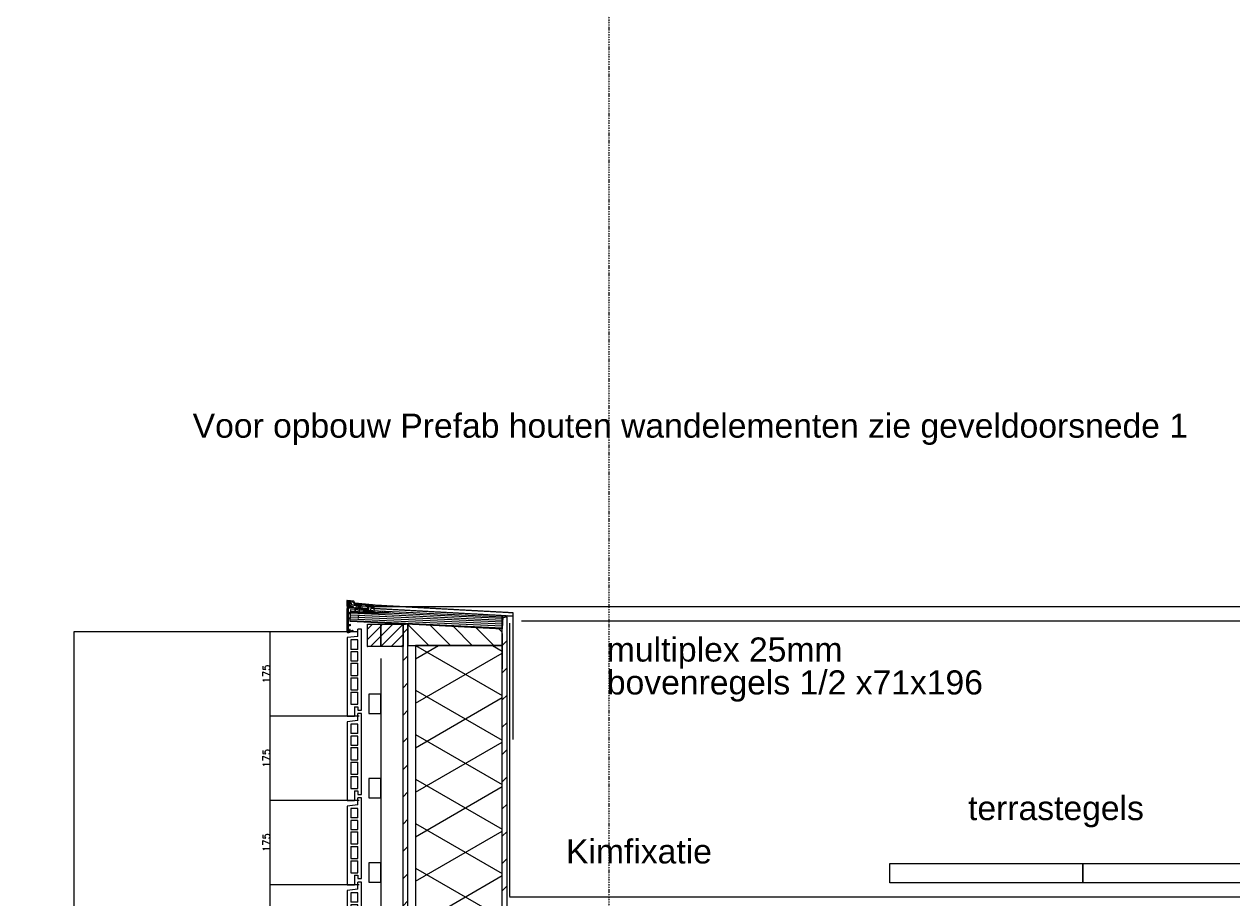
# Model space of a CAD drawing. Extents: x 0 to 297174, y -27731 to 163980.
# Tile 15 of 152: x 108912 to 111418, y 103064 to 104877. Entities that reach past the tile are written whole.
import ezdxf

# ---------------------------------------------------------------- set-up
doc = ezdxf.new("R2010")
doc.units = 0
doc.header["$LTSCALE"] = 5
doc.header["$MEASUREMENT"] = 0
doc.header["$PDMODE"] = 3
doc.header["$PDSIZE"] = 0.1
for name, pattern in [('CENTER', [2, 1.25, -0.25, 0.25, -0.25]), ('DASHDOT', [1, 0.5, -0.25, 0, -0.25]), ('DD1', [2.66667, 1.66667, -0.5, 0, -0.5]), ('HIDDEN', [0.375, 0.25, -0.125])]:
    doc.linetypes.add(name, pattern=pattern)
doc.layers.get('0').update_dxf_attribs({"linetype": 'CONTINUOUS'})
doc.layers.get('DEFPOINTS').update_dxf_attribs({"linetype": 'CONTINUOUS'})
for name, color, linetype in [('A--A21--_F-23-', 9, 'CONTINUOUS'), ('A--A25--_F--3-', 9, 'CONTINUOUS'), ('A--A42--_F--3-', 9, 'CONTINUOUS'), ('A--A42--_F-23-', 9, 'CONTINUOUS'), ('A--L21--', 3, 'CONTINUOUS'), ('A--L21D1_BUITENWAND', 1, 'CONTINUOUS'), ('A--L21D3_BUITENWAND', 3, 'CONTINUOUS'), ('A--L21D4_BUITENWAND', 4, 'CONTINUOUS'), ('A--L25--', 7, 'CONTINUOUS'), ('A--L25--_F-23-', 7, 'CONTINUOUS'), ('A--L27DC4_DAKEN', 4, 'HIDDEN'), ('A--L31--', 2, 'CONTINUOUS'), ('A--L42--', 7, 'CONTINUOUS'), ('A--L42--_F--3-', 7, 'CONTINUOUS'), ('A--L42--_F-23-', 7, 'CONTINUOUS'), ('A--L47', 7, 'CONTINUOUS'), ('A--M$1A-_F123-', 1, 'CONTINUOUS'), ('A--T$1A-_F123_20', 1, 'CONTINUOUS'), ('STRAMIEN', 8, 'DD1'), ('X--LR---_CP', 7, 'CONTINUOUS')]:
    doc.layers.add(name, color=color, linetype=linetype)
doc.styles.add('EB2', font='ARIAL.TTF')
doc.styles.add('HIEMSTRA', font='romans.shx')
doc.dimstyles.new('ALFA25', dxfattribs={"dimtxt": 50, "dimasz": 2, "dimexe": 0.3, "dimexo": 0.3, "dimgap": 2, "dimtad": 1, "dimdec": 0, "dimzin": 0, "dimdsep": 46, "dimtxsty": 'HIEMSTRA', "dimblk1": 'OBLIQUE', "dimblk2": 'OBLIQUE', "dimsah": 1, "dimcen": 0.09, "dimdle": 0.3, "dimclrd": 1, "dimclre": 1, "dimclrt": 2, "dimadec": 0, "dimazin": 0, "dimtfac": 0.75, "dimtdec": 4, "dimtix": 1, "dimtmove": 2, "dimatfit": 3, "dimldrblk": 'OBLIQUE', "dimfxl": 0, "dimtvp": 625, "dimtolj": 1, "dimtzin": 0, "dimarcsym": 0})
pattern_1 = [(45, (0, 0), (-10.6066, 10.6066), [])]

# ---------------------------------------------------------------- blocks, each defined once
blk = doc.blocks.new('E100606D_8713350')
at = {"color": 0}
blk.add_lwpolyline([(17.9, 1.6), (20.2, 1.6), (20, 1.8, -0.57735), (20.2, 2.1), (21.5, 2.1), (22.8, 2.1, -0.57735), (23, 1.8), (22.9, 1.6), (25.2, 1.6), (25, 1.8, -0.57735), (25.2, 2.1), (26.5, 2.1), (27.8, 2.1, -0.57735), (28, 1.8), (27.9, 1.6), (30.2, 1.6), (30, 1.8, -0.57735), (30.2, 2.1), (31.5, 2.1), (32.8, 2.1, -0.57735), (33, 1.8), (32.9, 1.6), (35.2, 1.6), (35, 1.8, -0.57735), (35.2, 2.1), (36.5, 2.1), (37.8, 2.1, -0.57735), (38, 1.8), (37.9, 1.6), (40.2, 1.6), (40, 1.8, -0.57735), (40.2, 2.1), (41.5, 2.1), (42.8, 2.1, -0.57735), (43, 1.8), (42.9, 1.6), (45.2, 1.6), (45, 1.8, -0.57735), (45.2, 2.1), (46.5, 2.1), (47.8, 2.1, -0.57735), (48, 1.8), (47.9, 1.6), (50.2, 1.6), (50, 1.8, -0.57735), (50.2, 2.1), (51.5, 2.1), (52.8, 2.1, -0.57735), (53, 1.8), (52.9, 1.6), (55.2, 1.6), (55, 1.8, -0.57735), (55.2, 2.1), (56.5, 2.1), (57.8, 2.1, -0.57735), (58, 1.8), (57.9, 1.6), (60.2, 1.6), (60, 1.8, -0.57735), (60.2, 2.1), (61.5, 2.1), (62.8, 2.1, -0.57735), (63, 1.8), (62.9, 1.6), (65.2, 1.6), (65, 1.8, -0.57735), (65.2, 2.1), (66.5, 2.1), (67.8, 2.1, -0.57735), (68, 1.8), (67.9, 1.6), (70.2, 1.6), (70, 1.8, -0.57735), (70.2, 2.1), (71.5, 2.1), (72.8, 2.1, -0.57735), (73, 1.8), (72.9, 1.6), (78.3, 0.6, -0.912623), (78.3, 0.1), (-5.3, 0.1, 0.414214), (-5.8, -0.4), (-5.8, -1.4, -0.414214), (-6.3, -1.9, -0.414214), (-6.8, -1.4), (-6.8, -0.4, 0.414214), (-7.3, 0.1), (-9.5, 0.1, 0.414214), (-10, -0.4), (-10, -24.7, 0.414214), (-9.5, -25.2), (-7.3, -25.2, 0.414214), (-6.8, -24.7), (-6.8, -23.7, -0.414214), (-6.3, -23.2, -0.414214), (-5.8, -23.7), (-5.8, -25.7, -0.414214), (-6.3, -26.2), (-9.5, -26.2, 0.414214), (-10, -26.7), (-10, -38.7, 0.534511), (-9.3, -39.1), (-1, -35.7, -0.534511), (0, -36.4, -0.303347), (-0.4, -37.1), (-9.4, -40.8, -0.534511), (-11.5, -39.4), (-11.5, 12.6, -0.414214), (-10, 14.1), (0, 14.1, -0.414214), (0.5, 13.6), (0.5, 13.1, -0.414214), (0, 12.6), (-9.5, 12.6, 0.414214), (-10, 12.1), (-10, 2.6, 0.414214), (-9.5, 2.1), (-8.5, 2.1), (-7.2, 2.1, -0.57735), (-7, 1.8), (-7.1, 1.6), (-4.8, 1.6), (-5, 1.8, -0.57735), (-4.8, 2.1), (-3.5, 2.1), (-2.2, 2.1, -0.57735), (-2, 1.8), (-2.1, 1.6), (0.2, 1.6), (0, 1.8, -0.57735), (0.2, 2.1), (1.5, 2.1), (2.8, 2.1, -0.57735), (3, 1.8), (2.9, 1.6), (5.2, 1.6), (5, 1.8, -0.57735), (5.2, 2.1), (6.5, 2.1), (7.8, 2.1, -0.57735), (8, 1.8), (7.9, 1.6), (10.2, 1.6), (10, 1.8, -0.57735), (10.2, 2.1), (11.5, 2.1), (12.8, 2.1, -0.57735), (13, 1.8), (12.9, 1.6), (15.2, 1.6), (15, 1.8, -0.57735), (15.2, 2.1), (16.5, 2.1), (17.8, 2.1, -0.57735), (18, 1.8)], format="xyb", close=True, dxfattribs=at)
blk = doc.blocks.new('ARGETON175')
at = {"layer": 'A--L21D3_BUITENWAND'}
for p, q in [((-8, 153), (-30, 150.5)), ((-30, 150.5), (-30, -12.5)), ((0, 168), (-8, 168)), ((-8, 153), (-8, 168)), ((0, 0), (0, 168)), ((-22, 145.5), (-22, 126)), ((-8, 145.5), (-22, 145.5)), ((-8, 126), (-22, 126)), ((-8, 126), (-8, 145.5)), ((-8, 121), (-22, 121)), ((-22, 121), (-22, 102)), ((-22, 102), (-8, 102)), ((-8, 102), (-8, 121)), ((-22, 97), (-22, 72)), ((-22, 97), (-8, 97)), ((-8, 72), (-8, 97)), ((-22, 72), (-8, 72)), ((-22, 67), (-22, 42)), ((-22, 67), (-8, 67)), ((-8, 42), (-8, 67)), ((-22, 42), (-8, 42)), ((-22, 37), (-22, 12)), ((-22, 37), (-8, 37)), ((-8, 12), (-8, 37)), ((-22, 12), (-8, 12)), ((-15, 7), (-15, -12.5)), ((-15, 7), (-8, 7)), ((-8, 7), (-8, 0)), ((-8, 0), (0, 0)), ((-30, -12.5), (-15, -12.5))]:
    blk.add_line(p, q, dxfattribs=at)
blk = doc.blocks.new('_OBLIQUE')
at = {"color": 0, "linetype": 'ByBlock'}
blk.add_line((-0.5, -0.5), (0.5, 0.5), dxfattribs=at)
blk = doc.blocks.new('*D285')
at = {"layer": 'A--M$1A-_F123-', "color": 1, "lineweight": -2}
for p, q in [((109607.3, 103265.9), (109422.7, 103265.9)), ((109422.8, 103090.8), (109422.8, 103266)), ((109607.3, 103090.9), (109422.7, 103090.9))]:
    blk.add_line(p, q, dxfattribs=at)
at = {"layer": 'DEFPOINTS', "color": 0}
for p in [(109422.8, 103265.9), (109607.4, 103265.9), (109607.4, 103090.9)]:
    blk.add_point(p, dxfattribs=at)
at = {"layer": 'A--M$1A-_F123-', "color": 1, "lineweight": -2, "xscale": 0.6, "yscale": 0.6, "zscale": 0.6}
for p, rotation in [((109422.8, 103265.9), 90), ((109422.8, 103090.9), 270)]:
    blk.add_blockref('_OBLIQUE', p, dxfattribs=dict(at, rotation=rotation))
at = {"layer": 'A--M$1A-_F123-', "color": 2, "insert": (109414.7, 103178.4), "char_height": 15, "attachment_point": 5, "rotation": 90, "style": 'HIEMSTRA'}
blk.add_mtext('\\A1;175', dxfattribs=at)
blk = doc.blocks.new('*D287')
at = {"layer": 'A--M$1A-_F123-', "color": 1, "lineweight": -2}
for p, q in [((109607.3, 103090.9), (109422.7, 103090.9)), ((109422.8, 102915.8), (109422.8, 103091)), ((109607.3, 102915.9), (109422.7, 102915.9))]:
    blk.add_line(p, q, dxfattribs=at)
at = {"layer": 'DEFPOINTS', "color": 0}
for p in [(109422.8, 103090.9), (109607.4, 103090.9), (109607.4, 102915.9)]:
    blk.add_point(p, dxfattribs=at)
at = {"layer": 'A--M$1A-_F123-', "color": 1, "lineweight": -2, "xscale": 0.6, "yscale": 0.6, "zscale": 0.6}
for p, rotation in [((109422.8, 103090.9), 90), ((109422.8, 102915.9), 270)]:
    blk.add_blockref('_OBLIQUE', p, dxfattribs=dict(at, rotation=rotation))
at = {"layer": 'A--M$1A-_F123-', "color": 2, "insert": (109414.7, 103003.4), "char_height": 15, "attachment_point": 5, "rotation": 90, "style": 'HIEMSTRA'}
blk.add_mtext('\\A1;175', dxfattribs=at)
blk = doc.blocks.new('*U1661')
at = {"layer": 'A--A42--_F-23-', "linetype": 'Continuous'}
h = blk.add_hatch(dxfattribs=at)
h.set_pattern_fill('ALFALINE', color=256, scale=40, style=0)
h.set_pattern_definition([(45, (-109909.386, -101857.898), (-28.284271, 28.284271), [])])
h.paths.add_polyline_path([(0, 0), (-5, 0), (-5, 1788.5), (0, 1788.5), (5, 1788.5), (5, 0)])
at = {"layer": 'A--L42--_F-23-', "color": 2, "linetype": 'Continuous'}
for points in [[(0, 0), (-5, 0), (-5, 1788.5), (0, 1788.5)], [(0, 0), (5, 0), (5, 1788.5), (0, 1788.5)]]:
    blk.add_lwpolyline(points, dxfattribs=at)
blk = doc.blocks.new('*U1660')
at = {"layer": 'A--A42--_F-23-', "linetype": 'Continuous'}
h = blk.add_hatch(dxfattribs=at)
h.set_pattern_fill('ALFALINE', color=256, scale=40, style=0)
h.set_pattern_definition([(45, (-109703.386, -101873.12), (-28.284271, 28.284271), [])])
h.paths.add_polyline_path([(0, 0), (-5, 0), (-5, 1758.3), (0, 1758.3), (5, 1758.3), (5, 0)])
at = {"layer": 'A--L42--_F-23-', "color": 2, "linetype": 'Continuous'}
for points in [[(0, 0), (-5, 0), (-5, 1758.3), (0, 1758.3)], [(0, 0), (5, 0), (5, 1758.3), (0, 1758.3)]]:
    blk.add_lwpolyline(points, dxfattribs=at)
blk = doc.blocks.new('*D295')
at = {"layer": 'A--M$1A-_F123-', "color": 1, "lineweight": -2}
for p, q in [((109515, 103615.9), (109015.5, 103615.9)), ((109015.6, 101865.8), (109015.6, 103616)), ((109515, 101865.9), (109015.5, 101865.9))]:
    blk.add_line(p, q, dxfattribs=at)
at = {"layer": 'DEFPOINTS', "color": 0}
for p in [(109015.6, 103615.9), (109515.1, 103615.9), (109515.1, 101865.9)]:
    blk.add_point(p, dxfattribs=at)
at = {"layer": 'A--M$1A-_F123-', "color": 1, "lineweight": -2, "xscale": 0.6, "yscale": 0.6, "zscale": 0.6}
for p, rotation in [((109015.6, 103615.9), 90), ((109015.6, 101865.9), 270)]:
    blk.add_blockref('_OBLIQUE', p, dxfattribs=dict(at, rotation=rotation))
at = {"layer": 'A--M$1A-_F123-', "color": 2, "insert": (108959.3, 102509.6), "char_height": 15, "attachment_point": 5, "rotation": 90, "style": 'HIEMSTRA'}
blk.add_mtext('\\A1;10 stenen a 175', dxfattribs=at)
blk = doc.blocks.new('*D296')
at = {"layer": 'A--M$1A-_F123-', "color": 1, "lineweight": -2}
for p, q in [((109607.3, 103440.9), (109422.7, 103440.9)), ((109422.8, 103265.8), (109422.8, 103441)), ((109607.3, 103265.9), (109422.7, 103265.9))]:
    blk.add_line(p, q, dxfattribs=at)
at = {"layer": 'DEFPOINTS', "color": 0}
for p in [(109422.8, 103440.9), (109607.4, 103440.9), (109607.4, 103265.9)]:
    blk.add_point(p, dxfattribs=at)
at = {"layer": 'A--M$1A-_F123-', "color": 1, "lineweight": -2, "xscale": 0.6, "yscale": 0.6, "zscale": 0.6}
for p, rotation in [((109422.8, 103440.9), 90), ((109422.8, 103265.9), 270)]:
    blk.add_blockref('_OBLIQUE', p, dxfattribs=dict(at, rotation=rotation))
at = {"layer": 'A--M$1A-_F123-', "color": 2, "insert": (109414.7, 103353.4), "char_height": 15, "attachment_point": 5, "rotation": 90, "style": 'HIEMSTRA'}
blk.add_mtext('\\A1;175', dxfattribs=at)
blk = doc.blocks.new('*D297')
at = {"layer": 'A--M$1A-_F123-', "color": 1, "lineweight": -2}
for p, q in [((109607.3, 103265.9), (109422.7, 103265.9)), ((109422.8, 103090.8), (109422.8, 103266)), ((109607.3, 103090.9), (109422.7, 103090.9))]:
    blk.add_line(p, q, dxfattribs=at)
at = {"layer": 'DEFPOINTS', "color": 0}
for p in [(109422.8, 103265.9), (109607.4, 103265.9), (109607.4, 103090.9)]:
    blk.add_point(p, dxfattribs=at)
at = {"layer": 'A--M$1A-_F123-', "color": 1, "lineweight": -2, "xscale": 0.6, "yscale": 0.6, "zscale": 0.6}
for p, rotation in [((109422.8, 103265.9), 90), ((109422.8, 103090.9), 270)]:
    blk.add_blockref('_OBLIQUE', p, dxfattribs=dict(at, rotation=rotation))
at = {"layer": 'A--M$1A-_F123-', "color": 2, "insert": (109414.7, 103178.4), "char_height": 15, "attachment_point": 5, "rotation": 90, "style": 'HIEMSTRA'}
blk.add_mtext('\\A1;175', dxfattribs=at)
blk = doc.blocks.new('*D298')
at = {"layer": 'A--M$1A-_F123-', "color": 1, "lineweight": -2}
for p, q in [((109604.3, 103615.9), (109422.7, 103615.9)), ((109422.8, 103440.8), (109422.8, 103616)), ((109607.3, 103440.9), (109422.7, 103440.9))]:
    blk.add_line(p, q, dxfattribs=at)
at = {"layer": 'DEFPOINTS', "color": 0}
for p in [(109422.8, 103615.9), (109604.4, 103615.9), (109607.4, 103440.9)]:
    blk.add_point(p, dxfattribs=at)
at = {"layer": 'A--M$1A-_F123-', "color": 1, "lineweight": -2, "xscale": 0.6, "yscale": 0.6, "zscale": 0.6}
for p, rotation in [((109422.8, 103615.9), 90), ((109422.8, 103440.9), 270)]:
    blk.add_blockref('_OBLIQUE', p, dxfattribs=dict(at, rotation=rotation))
at = {"layer": 'A--M$1A-_F123-', "color": 2, "insert": (109414.7, 103528.4), "char_height": 15, "attachment_point": 5, "rotation": 90, "style": 'HIEMSTRA'}
blk.add_mtext('\\A1;175', dxfattribs=at)
blk = doc.blocks.new('Q020261-')
at = {"layer": 'A--A25--_F--3-'}
h = blk.add_hatch(dxfattribs=at)
h.set_pattern_fill('ALFALINE', color=256, scale=15, style=0, pattern_type=2)
h.set_pattern_definition(pattern_1)
h.paths.add_polyline_path([(0, 0), (0, 46), (46, 46), (46, 0)])
at = {"layer": 'A--L25--_F-23-', "color": 2, "linetype": 'Continuous'}
blk.add_lwpolyline([(0, 0), (0, 46), (46, 46), (46, 0)], close=True, dxfattribs=at)
at = {"layer": 'X--LR---_CP'}
for p in [(0, 0), (0, 0), (46, 0)]:
    blk.add_point(p, dxfattribs=at)
blk = doc.blocks.new('Q020259-')
at = {"layer": 'A--A25--_F--3-'}
h = blk.add_hatch(dxfattribs=at)
h.set_pattern_fill('ALFALINE', color=256, scale=15, style=0, pattern_type=2)
h.set_pattern_definition(pattern_1)
h.paths.add_polyline_path([(0, 0), (0, 46), (28, 46), (28, 0)])
at = {"layer": 'A--L25--_F-23-', "color": 2, "linetype": 'Continuous'}
blk.add_lwpolyline([(0, 0), (0, 46), (28, 46), (28, 0)], close=True, dxfattribs=at)
at = {"layer": 'X--LR---_CP'}
for p in [(0, 0), (0, 0), (28, 0)]:
    blk.add_point(p, dxfattribs=at)

msp = doc.modelspace()

# ---------------------------------------------------------------- hatches: boundary and pattern name
at = {"layer": 'A--A21--_F-23-'}
h = msp.add_hatch(dxfattribs=at)
h.set_pattern_fill('ALFAISO', color=256, scale=80, angle=270, style=0, pattern_type=2)
h.set_pattern_definition([(330, (-2732.03, 20), (40, 69.282032), []), (30, (-2732.03, 20), (-40, 69.282032), [])])
h.paths.add_polyline_path([(109904.4, 103587.4), (109724.4, 103587.4), (109724.4, 102849.3), (109904.4, 102849.3)])
at = {"layer": 'A--A25--_F--3-'}
h = msp.add_hatch(dxfattribs=at)
h.set_pattern_fill('ANSI31', color=256, scale=10, angle=90, style=0)
h.set_pattern_definition([(135, (127985.767, 90337.83), (-22.45064, -22.45064), [])])
h.paths.add_polyline_path([(109708.4, 103587.4), (109904.4, 103587.4), (109904.4, 103621.4), (109708.4, 103631.4)])
at = {"layer": 'A--A42--_F--3-'}
h = msp.add_hatch(dxfattribs=at)
h.set_pattern_fill('ALFALINE', color=256, scale=4, angle=132.3132, style=0, pattern_type=2)
h.set_pattern_definition([(177.3132, (109578.536, 103643.4984), (-0.187505, -3.995603), [])])
h.paths.add_polyline_path([(109589.2, 103643), (109590.1, 103662), (109905.3, 103647.2), (109904.4, 103628.2), (109904.2, 103622.2), (109588.9, 103637)])

# ---------------------------------------------------------------- linework, layer by layer
at = {"color": 0}
for p, q in [((109581.5, 103679.8), (109581.5, 103669.6)), ((109586.1, 103668.1), (109581.8, 103663.8)), ((109582.4, 103669.3), (109582.9, 103669.8)), ((109596.1, 103679.6), (109582.6, 103680.8)), ((109582.9, 103675.2), (109582.9, 103678.9)), ((109582.9, 103669.8), (109582.9, 103671.8)), ((109585.7, 103674.9), (109583, 103672.2)), ((109583.1, 103677.9), (109584.2, 103679)), ((109586.1, 103676.8), (109583.2, 103677.6)), ((109585.7, 103665.7), (109583.2, 103663.2)), ((109592.8, 103678.6), (109583.4, 103679.4)), ((109585.6, 103676.6), (109583.7, 103674.8)), ((109584.2, 103679), (109587.5, 103678.7)), ((109585.7, 103665.7), (109597.6, 103664.7)), ((109585.9, 103675.3), (109585.9, 103676.5)), ((109586.1, 103668.1), (109586.1, 103676.8)), ((109591.2, 103675), (109587.5, 103678.7)), ((109587.5, 103668), (109588.2, 103675.6)), ((109587.5, 103667.4), (109587.5, 103675.5)), ((109588.4, 103666.9), (109587.5, 103668)), ((109587.9, 103666.9), (109623.2, 103663.9)), ((109588.3, 103675.9), (109590, 103674.2)), ((109588.4, 103666.9), (109589.4, 103666.8)), ((109588.5, 103675.7), (109591.6, 103672.6)), ((109589.4, 103666.8), (109589.8, 103670.8)), ((109601.7, 103669.7), (109589.8, 103670.8)), ((109590, 103674.2), (109590.8, 103674.1)), ((109591.6, 103672.6), (109603.9, 103671.6)), ((109597.6, 103673.8), (109592.8, 103678.6)), ((109598.2, 103675.1), (109595.9, 103677.4)), ((109597.2, 103678.5), (109596.1, 103679.6)), ((109596.3, 103678.3), (109597, 103678.2)), ((109597.6, 103673.8), (109634.7, 103670.5)), ((109598.1, 103664.2), (109598.1, 103657.8)), ((109635.3, 103671.8), (109598.2, 103675.1)), ((109600, 103664.5), (109620.4, 103662.7)), ((109601.4, 103665.8), (109601.7, 103669.7)), ((109601.4, 103665.8), (109605.3, 103665.4)), ((109603.8, 103670.5), (109603.9, 103671.6)), ((109603.8, 103670.5), (109611.7, 103669.8)), ((109605.6, 103667.9), (109603.8, 103670.5)), ((109603.9, 103671.6), (109607.9, 103671.2)), ((109605.3, 103665.4), (109605.6, 103667.9)), ((109609.5, 103667.6), (109605.6, 103667.9)), ((109611.8, 103670.9), (109607.9, 103671.2)), ((109609.5, 103667.6), (109609.3, 103665.1)), ((109609.3, 103665.1), (109613.3, 103664.7)), ((109611.7, 103669.8), (109609.5, 103667.6)), ((109611.8, 103670.9), (109611.7, 103669.8)), ((109627.8, 103669.5), (109611.8, 103670.9)), ((109613.3, 103664.7), (109613.7, 103668.7)), ((109613.7, 103668.7), (109625.6, 103667.7)), ((109625, 103660.7), (109625.6, 103667.7)), ((109627, 103660.5), (109627.8, 103669.5)), ((109630.9, 103669.2), (109627.8, 103669.5)), ((109631.7, 103660.1), (109632.2, 103666.1)), ((109632.2, 103666.1), (109633.2, 103666)), ((109633.3, 103667), (109632.3, 103668.4)), ((109632.3, 103665.5), (109633.2, 103664.6)), ((109636.7, 103665.7), (109632.5, 103666.1)), ((109633.2, 103666), (109633.3, 103667)), ((109633.2, 103664.6), (109636.5, 103664.4)), ((109634.7, 103670.5), (109637.2, 103667.8)), ((109638.5, 103668.3), (109635.3, 103671.8)), ((109636.5, 103664.4), (109638.7, 103662.2)), ((109637.2, 103667.8), (109637.2, 103666.2)), ((109638.5, 103664.2), (109638.5, 103668.3)), ((109639.5, 103663.2), (109638.5, 103664.2)), ((109581.8, 103663.8), (109581.8, 103616.6)), ((109583.2, 103644.9), (109583.2, 103663.2)), ((109583.2, 103619.2), (109583.2, 103643.2)), ((109583.2, 103643.2), (109588.3, 103643.2)), ((109588.3, 103644.4), (109583.7, 103644.4)), ((109588.8, 103643.7), (109588.8, 103643.9)), ((109597.3, 103657.6), (109596.8, 103656.7)), ((109597, 103656.4), (109600.6, 103656.4)), ((109598.1, 103657.8), (109597.7, 103657.8)), ((109599.5, 103657.8), (109599.5, 103664)), ((109599.8, 103657.8), (109599.5, 103657.8)), ((109600.7, 103656.7), (109600.2, 103657.6)), ((109615.9, 103657.8), (109615.2, 103656.7)), ((109615.4, 103656.4), (109619.2, 103656.4)), ((109618.4, 103657.8), (109615.9, 103657.8)), ((109620.8, 103661.9), (109618.4, 103657.8)), ((109619.2, 103656.4), (109620.8, 103659.2)), ((109619.2, 103656.4), (109636.8, 103656.4)), ((109620.8, 103659.2), (109635.8, 103657.9)), ((109623.3, 103663.6), (109621.8, 103660.9)), ((109636.5, 103659.3), (109621.9, 103660.6)), ((109622.6, 103660.9), (109625, 103660.7)), ((109625, 103660.7), (109627, 103660.5)), ((109627, 103660.5), (109631.7, 103660.1)), ((109635.8, 103657.9), (109636.8, 103657)), ((109638.6, 103657.1), (109636.5, 103659.3)), ((109636.8, 103657), (109636.8, 103656.4)), ((109636.8, 103656.4), (109638.4, 103656.4)), ((109639.5, 103662.5), (109639.5, 103663.2)), ((109587.5, 103619.2), (109583.2, 103619.2)), ((109583.2, 103617.6), (109583.2, 103617.9)), ((109583.2, 103617.9), (109588.3, 103617.9)), ((109587.5, 103620.2), (109587.5, 103619.2)), ((109588.3, 103620.7), (109588, 103620.7)), ((109588.8, 103618.4), (109588.8, 103620.2))]:
    msp.add_line(p, q, dxfattribs=at)
at = {"color": 0, "linetype": 'CENTER'}
msp.add_line((109607.9, 103671.2), (109605.3, 103641.4), dxfattribs=at)
at = {"color": 0}
for centre, radius, start, end in [((109582.5, 103679.8), 1, 85, 180), ((109582, 103669.6), 0.5, 180, 315), ((109583.4, 103678.9), 0.5, 85, 180), ((109583.4, 103675.2), 0.5, 180, 315), ((109583.4, 103671.8), 0.5, 135, 180), ((109583.3, 103677.8), 0.2, 135, 255.7056), ((109585.7, 103676.5), 0.2, 0, 135), ((109585.4, 103675.3), 0.5, 315, 0), ((109588, 103675.5), 0.5, 45, 180), ((109588, 103667.4), 0.5, 180, 265), ((109588.4, 103675.6), 0.2, 45, 175), ((109590.9, 103674.6), 0.5, 265, 45), ((109596.2, 103677.8), 0.5, 85, 225), ((109597, 103678.4), 0.2, 265, 45), ((109597.6, 103664.2), 0.5, 0, 85), ((109600, 103664), 0.5, 85, 180), ((109630.7, 103667.2), 2, 35, 85), ((109632.5, 103665.8), 0.3, 85, 225), ((109636.7, 103666.2), 0.5, 265, 0), ((109583.7, 103644.9), 0.5, 180, 270), ((109588.3, 103643.9), 0.5, 0, 90), ((109588.3, 103643.7), 0.5, 270, 0), ((109597, 103656.6), 0.2, 150, 270), ((109597.7, 103657.3), 0.5, 90, 150), ((109599.8, 103657.3), 0.5, 30, 90), ((109600.6, 103656.6), 0.2, 270, 30), ((109615.4, 103656.6), 0.2, 150, 270), ((109620.4, 103662.2), 0.5, 330, 85), ((109621.9, 103660.8), 0.2, 150, 265), ((109622.7, 103661.4), 0.5, 150, 265), ((109623.2, 103663.7), 0.2, 0, 85), ((109623.2, 103663.7), 0.2, 330, 0), ((109638.4, 103656.8), 0.4, 270, 0), ((109638.4, 103656.8), 0.4, 0, 45), ((109639, 103662.5), 0.5, 225, 315), ((109639, 103662.5), 0.5, 315, 0), ((109582, 103616.6), 0.2, 180, 270), ((109582, 103617.6), 1.2, 270, 0), ((109588, 103620.2), 0.5, 90, 180), ((109588.3, 103620.2), 0.5, 0, 90), ((109588.3, 103618.4), 0.5, 270, 0)]:
    msp.add_arc(centre, radius, start, end, dxfattribs=at)
at = {"layer": 'A--L21--'}
msp.add_lwpolyline([(109904.4, 103587.4), (109724.4, 103587.4), (109724.4, 102849.3), (109904.4, 102849.3)], close=True, dxfattribs=at)
at = {"layer": 'A--L21D1_BUITENWAND'}
for p, q in [((109621.1, 103668.7), (113075.7, 103668.7)), ((109944.3, 103638.5), (113075.7, 103638.5))]:
    msp.add_line(p, q, dxfattribs=at)
at = {"layer": 'A--L21D4_BUITENWAND'}
for points in [[(109627.4, 103446.4), (109652.4, 103446.4), (109652.4, 103486.4), (109627.4, 103486.4)], [(109627.4, 103271.4), (109652.4, 103271.4), (109652.4, 103311.4), (109627.4, 103311.4)], [(109627.4, 103096.4), (109652.4, 103096.4), (109652.4, 103136.4), (109627.4, 103136.4)]]:
    msp.add_lwpolyline(points, close=True, dxfattribs=at)
at = {"layer": 'A--L25--_F-23-', "color": 2, "linetype": 'Continuous'}
for p, q in [((109708.4, 103538.8), (109708.4, 103631.4)), ((109904.4, 103612.4), (109904.4, 103538.8)), ((109718.4, 103587.4), (109904.4, 103587.4))]:
    msp.add_line(p, q, dxfattribs=at)
msp.add_lwpolyline([(109708.4, 103587.4), (109904.4, 103587.4), (109904.4, 103621.4), (109708.4, 103631.4)], close=True, dxfattribs=at)
at = {"layer": 'A--L27DC4_DAKEN'}
for p, q in [((109635.4, 103671.8), (109926.6, 103655.7)), ((109638.5, 103664.6), (109926.3, 103648.7)), ((109926.6, 103655.7), (109926.3, 103392.5)), ((109926.3, 103648.7), (109926.3, 103392.5))]:
    msp.add_line(p, q, dxfattribs=at)
msp.add_lwpolyline([(109919.1, 103634), (109919.4, 103065.9), (113075.6, 103065.9)], dxfattribs=at)
at = {"layer": 'A--L31--'}
msp.add_line((109652.4, 103560.6), (109652.4, 101935.5), dxfattribs=at)
at = {"layer": 'A--L42--_F--3-', "color": 3, "linetype": 'Continuous'}
msp.add_line((109904.2, 103622.2), (109588.9, 103637), dxfattribs=at)
msp.add_lwpolyline([(109588.9, 103637), (109590.1, 103662), (109905.3, 103647.2), (109904.2, 103622.2)], dxfattribs=at)
at = {"layer": 'A--L42--_F--3-'}
for points in [[(110708.9, 103134.9), (111108.9, 103134.9), (111108.9, 103094.9), (110708.9, 103094.9)], [(111108.9, 103134.9), (111508.9, 103134.9), (111508.9, 103094.9), (111108.9, 103094.9)]]:
    msp.add_lwpolyline(points, close=True, dxfattribs=at)
at = {"layer": 'STRAMIEN', "linetype": 'DASHDOT'}
msp.add_line((110125.7, 109186.3), (110125.7, 89196.8), dxfattribs=at)
at = {"layer": 'X--LR---_CP'}
msp.add_point((109708.4, 103597.2), dxfattribs=at)
msp.add_point((109708.4, 103597.2), dxfattribs=at)

# ---------------------------------------------------------------- block references
for p in [(109612.4, 103453.4), (109612.4, 103278.4), (109612.4, 103103.4), (109612.4, 102928.4)]:
    msp.add_blockref('ARGETON175', p)
at = {"layer": 'A--L25--'}
for name, p in [('Q020259-', (109624.4, 103585.4)), ('Q020261-', (109652.4, 103585.4))]:
    msp.add_blockref(name, p, dxfattribs=at)
at = {"layer": 'A--L42--'}
for name, p in [('*U1661', (109909.4, 101857.9)), ('*U1660', (109703.4, 101873.1))]:
    msp.add_blockref(name, p, dxfattribs=at)
at = {"layer": 'A--L47'}
msp.add_blockref('E100606D_8713350', (109594.4, 103654.6), dxfattribs=at)

# ---------------------------------------------------------------- texts
at = {"layer": 'A--T$1A-_F123_20', "style": 'EB2'}
for s, p in [('Voor opbouw Prefab houten wandelementen zie geveldoorsnede 1', (109261.8, 104018.8)), ('multiplex 25mm', (110121.4, 103554.1)), ('bovenregels 1/2 x71x196', (110121.4, 103485.8)), ('terrastegels', (110871, 103224.9)), ('Kimfixatie', (110036.7, 103134.9))]:
    msp.add_text(s, height=50, dxfattribs=at).set_placement(p)

# ---------------------------------------------------------------- dimensions: what is measured, and where the dimension line sits
at = {"layer": 'A--M$1A-_F123-'}
dim = msp.add_linear_dim(base=(109015.6, 103615.9), p1=(109515.1, 101865.9), p2=(109515.1, 103615.9), angle=270, text='10 stenen a 175', dimstyle='ALFA25', override={"dimscale": 0.3}, dxfattribs=at)
dim.commit()
dim.dimension.update_dxf_attribs({"geometry": '*D295', "text_midpoint": (108959.3, 102509.6), "dimtype": 160})
for base, p1, p2, picture, middle in [((109422.8, 103615.9), (109607.4, 103440.9), (109604.4, 103615.9), '*D298', (109414.7, 103528.4)), ((109422.8, 103440.9), (109607.4, 103265.9), (109607.4, 103440.9), '*D296', (109414.7, 103353.4)), ((109422.8, 103265.9), (109607.4, 103090.9), (109607.4, 103265.9), '*D285', (109414.7, 103178.4)), ((109422.8, 103265.9), (109607.4, 103090.9), (109607.4, 103265.9), '*D297', (109414.7, 103178.4)), ((109422.8, 103090.9), (109607.4, 102915.9), (109607.4, 103090.9), '*D287', (109414.7, 103003.4))]:
    dim = msp.add_linear_dim(base=base, p1=p1, p2=p2, angle=270, dimstyle='ALFA25', override={"dimscale": 0.3}, dxfattribs=at)
    dim.commit()
    dim.dimension.update_dxf_attribs({"geometry": picture, "text_midpoint": middle})

doc.saveas('drawing.dxf')
